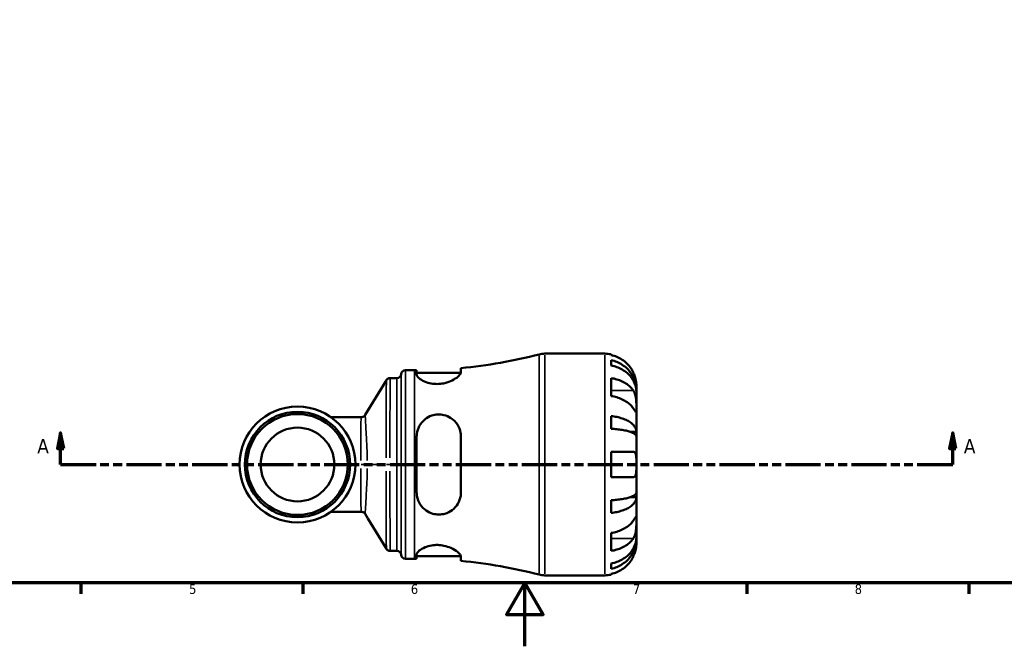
# Model space of a CAD drawing. Header units: millimetres. Extents: x 0 to 902, y -198 to 594.
# Tile 1 of 5: x 261 to 572, y 0 to 198. Entities that reach past the tile are written whole.
import ezdxf

# ---------------------------------------------------------------- set-up
doc = ezdxf.new("R2010")
doc.units = ezdxf.units.MM
doc.linetypes.add('DOUBLE_DASH_CHAIN', pattern=[1.2403, 0.6614, -0.0827, 0.1654, -0.0827, 0.1654, -0.0827])
for name, color, linetype, lineweight in [('Border (ANSI)', 7, 'Continuous', 70), ('Section Line (ANSI)', 7, 'DOUBLE_DASH_CHAIN', 70), ('Visible (ANSI)', 7, 'Continuous', 50), ('Visible Narrow (ANSI)', 7, 'Continuous', 35)]:
    doc.layers.add(name, color=color, linetype=linetype, lineweight=lineweight)
doc.styles.add('Label Text (ANSI)', font='tahoma.ttf')
doc.styles.add('Note Text (ANSI)', font='tahoma.ttf')

# ---------------------------------------------------------------- blocks, each defined once
blk = doc.blocks.new('Borders Default Border')
at = {"layer": 'Border (ANSI)'}
for p, q in [((280.3333282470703, 20), (280.3333282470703, 16.55200004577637)), ((350.4166793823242, 20), (350.4166793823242, 16.55200004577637)), ((490.5833435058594, 20), (490.5833435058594, 16.55200004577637)), ((560.6666564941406, 20), (560.6666564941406, 16.55200004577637))]:
    blk.add_line(p, q, dxfattribs=at)
at = {"layer": 'Border (ANSI)', "flags": 128}
for points in [[(20, 20), (20, 574.0000152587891), (820.9999847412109, 574.0000152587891), (820.9999847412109, 20), (20, 20)], [(420.4999923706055, 0), (420.4999923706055, 20), (414.7264862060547, 10), (426.2734985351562, 10), (420.4999923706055, 20)]]:
    blk.add_lwpolyline(points, dxfattribs=at)
at = {"layer": 'Border (ANSI)', "color": 230, "true_color": 0xff0080, "char_height": 3.048000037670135, "attachment_point": 7, "style": 'Note Text (ANSI)'}
for s, insert in [('5', (314.4825383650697, 16.48777954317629)), ('6', (384.485404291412, 16.48777954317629)), ('7', (454.5979985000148, 16.55199996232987)), ('8', (524.6301253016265, 16.48283951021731))]:
    blk.add_mtext(s, dxfattribs=dict(at, insert=insert))
blk = doc.blocks.new('2dTransSection0')
at = {"layer": 'Section Line (ANSI)', "linetype": 'Continuous'}
for p, q in [((273.8765300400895, 67.40095770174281), (272.8765300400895, 62.40095770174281)), ((273.8765300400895, 62.40095770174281), (273.8765300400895, 67.40095770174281)), ((274.8765300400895, 62.40095770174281), (273.8765300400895, 67.40095770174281)), ((555.5941769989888, 67.40095770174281), (554.5941769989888, 62.40095770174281)), ((555.5941769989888, 62.40095770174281), (555.5941769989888, 67.40095770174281)), ((556.5941769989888, 62.40095770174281), (555.5941769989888, 67.40095770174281)), ((272.8765300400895, 62.40095770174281), (274.8765300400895, 62.40095770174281)), ((273.8765300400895, 57.40095770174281), (273.8765300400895, 62.40095770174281)), ((554.5941769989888, 62.40095770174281), (556.5941769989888, 62.40095770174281)), ((555.5941769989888, 57.40095770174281), (555.5941769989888, 62.40095770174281)), ((273.8765300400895, 57.40095770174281), (285.0838191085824, 57.40095770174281)), ((544.386887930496, 57.40095770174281), (555.5941769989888, 57.40095770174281))]:
    blk.add_line(p, q, dxfattribs=at)
at = {"layer": 'Section Line (ANSI)', "linetype": 'DOUBLE_DASH_CHAIN', "ltscale": 16.77698135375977}
blk.add_line((273.8765300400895, 57.40095770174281), (555.5941769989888, 57.40095770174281), dxfattribs=at)
at = {"layer": 'Section Line (ANSI)', "linetype": 'Continuous', "flags": 128}
for points in [[(274.8765311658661, 62.40095770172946), (273.8765273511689, 67.40095770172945), (272.8765330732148, 62.40095770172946), (274.8765311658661, 62.40095770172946)], [(556.5941844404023, 62.40095770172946), (555.594180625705, 67.40095770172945), (554.5941768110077, 62.40095770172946), (556.5941844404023, 62.40095770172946)]]:
    blk.add_lwpolyline(points, dxfattribs=at)
at = {"layer": 'Section Line (ANSI)'}
for points in [[(274.8765311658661, 62.40095770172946), (273.8765273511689, 67.40095770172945), (272.8765330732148, 62.40095770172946), (274.8765311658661, 62.40095770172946)], [(556.5941844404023, 62.40095770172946), (555.594180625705, 67.40095770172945), (554.5941768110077, 62.40095770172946), (556.5941844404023, 62.40095770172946)]]:
    blk.add_solid(points, dxfattribs=at)
at = {"layer": 'Section Line (ANSI)', "char_height": 4.571999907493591, "attachment_point": 7, "style": 'Label Text (ANSI)'}
for insert in [(266.5162742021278, 60.90095770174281), (559.0649161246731, 60.90095770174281)]:
    blk.add_mtext('A', dxfattribs=dict(at, insert=insert))

msp = doc.modelspace()

# ---------------------------------------------------------------- linework, layer by layer
at = {"layer": 'Visible (ANSI)'}
for p, q in [((426.7753039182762, 92.40095770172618), (445.6911795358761, 92.40095770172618)), ((447.691179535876, 92.19891667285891), (447.691179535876, 91.96825364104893)), ((447.691179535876, 90.31770439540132), (447.691179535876, 88.6573936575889)), ((382.8161795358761, 87.15095770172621), (385.6761795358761, 87.15095770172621)), ((386.3161795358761, 87.15226637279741), (386.3161795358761, 85.82102750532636)), ((400.3161795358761, 86.537316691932), (400.3161795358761, 87.83724221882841)), ((377.9430362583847, 84.7009577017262), (380.0381406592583, 84.7009577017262)), ((386.3161795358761, 86.3509577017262), (400.2914879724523, 86.3509577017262)), ((447.691179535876, 84.67215419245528), (447.691179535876, 79.01529994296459)), ((455.6911795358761, 80.79226407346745), (455.6911795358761, 82.40095770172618)), ((455.6911795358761, 80.79226407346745), (455.6661823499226, 80.79226407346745)), ((455.6911795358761, 80.17997058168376), (455.6911795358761, 80.79226407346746)), ((455.6911795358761, 75.07862723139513), (455.6911795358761, 80.17997058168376)), ((455.6911795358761, 67.70224753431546), (455.6911795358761, 75.07862723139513)), ((368.8454425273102, 72.36300770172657), (359.2054365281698, 72.3630077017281)), ((447.691179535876, 72.69583134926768), (447.691179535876, 68.6874866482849)), ((386.3161795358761, 66.20095770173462), (386.3161795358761, 48.60095770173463)), ((400.3161795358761, 48.60095770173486), (400.3161795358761, 66.20095770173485)), ((455.6911795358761, 67.70224753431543), (453.7825418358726, 67.70224753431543)), ((455.6911795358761, 66.22404028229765), (455.6911795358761, 67.70224753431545)), ((455.6911795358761, 57.40095770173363), (455.6911795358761, 66.22404028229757)), ((447.691179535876, 61.40095770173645), (447.691179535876, 53.40095770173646)), ((455.6911795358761, 48.57787512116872), (455.6911795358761, 57.40095770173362)), ((455.6911795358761, 47.09966786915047), (453.7825418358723, 47.09966786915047)), ((455.6911795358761, 47.09966786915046), (455.6911795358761, 48.57787512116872)), ((455.6911795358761, 39.72328817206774), (455.6911795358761, 47.09966786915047)), ((447.691179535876, 46.11442875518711), (447.691179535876, 42.10608405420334)), ((359.2054365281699, 42.43890770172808), (368.8454425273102, 42.43890770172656)), ((455.6911795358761, 34.62194482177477), (455.6911795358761, 39.72328817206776)), ((447.691179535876, 35.78661546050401), (447.691179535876, 30.12976121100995)), ((455.6911795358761, 34.00965132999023), (455.6911795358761, 34.62194482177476)), ((455.6911795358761, 34.00965132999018), (455.6661823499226, 34.00965132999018)), ((455.6911795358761, 32.40095770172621), (455.6911795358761, 34.00965132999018)), ((377.9430362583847, 30.1009577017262), (380.0381406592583, 30.1009577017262)), ((386.3161795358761, 28.98088789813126), (386.3161795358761, 27.64964903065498)), ((386.3161795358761, 28.4509577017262), (400.2914879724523, 28.4509577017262)), ((400.3161795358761, 26.964673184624), (400.3161795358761, 28.26459871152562)), ((382.8161795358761, 27.65095770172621), (385.6761795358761, 27.65095770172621)), ((447.691179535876, 26.14452174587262), (447.691179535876, 24.48421100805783)), ((426.7753039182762, 22.4009577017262), (445.6911795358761, 22.4009577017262)), ((447.691179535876, 22.83366176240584), (447.691179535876, 22.60299873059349))]:
    msp.add_line(p, q, dxfattribs=at)
for centre, radius in [((348.691179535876, 57.40095770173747), 18.28695), ((348.691179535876, 57.4009577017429), 16.6245), ((348.691179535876, 57.40095770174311), 15.9245), ((348.691179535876, 57.40095770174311), 11.63715)]:
    msp.add_circle(centre, radius, dxfattribs=at)
for centre, radius, start, end in [((385.6761795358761, 243.6462457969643), 156.4952880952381, 275.3678199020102, 284.5590722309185), ((426.7753039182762, 85.4009577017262), 7.000000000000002, 90, 104.5590722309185), ((445.6911795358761, 82.40095770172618), 10, 78.46304096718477, 90), ((382.8161795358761, 85.75095770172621), 1.4, 90, 172.8192442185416), ((385.6761795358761, 243.6462457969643), 156.4952880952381, 270, 270.2343163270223), ((380.0381406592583, 86.1009577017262), 1.4, 270, 352.8192442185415), ((380.0381406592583, 28.7009577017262), 1.4, 7.18075578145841, 90), ((382.8161795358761, 29.0509577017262), 1.4, 187.1807557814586, 270), ((385.6761795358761, -128.8443303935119), 156.4952880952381, 89.76568367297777, 90), ((385.6761795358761, -128.8443303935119), 156.4952880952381, 75.44092776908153, 84.63218009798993), ((426.7753039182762, 29.40095770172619), 7.000000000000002, 255.4409277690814, 270), ((445.6911795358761, 32.4009577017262), 10, 270, 281.5369590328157)]:
    msp.add_arc(centre, radius, start, end, dxfattribs=at)
for points, knots in [([(454.7315399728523, 86.40095770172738), (454.5262148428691, 86.83931537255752), (454.2782333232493, 87.28394361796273), (453.6225463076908, 88.27049022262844), (453.1876156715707, 88.7944635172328), (452.3136869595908, 89.67207675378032), (451.7946894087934, 90.10704101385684), (450.6765129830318, 90.85741717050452), (450.0773231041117, 91.17281266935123), (448.9544801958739, 91.63955292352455), (448.3303177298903, 91.83691953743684), (447.691179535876, 91.96825364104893)], [4.902643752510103, 4.902643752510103, 4.902643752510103, 4.902643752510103, 5.042245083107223, 5.042245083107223, 5.228549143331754, 5.228549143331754, 5.413804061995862, 5.413804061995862, 5.59905898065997, 5.59905898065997, 5.778599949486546, 5.778599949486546, 5.778599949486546, 5.778599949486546]), ([(447.691179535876, 90.31770439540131), (448.3323723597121, 90.19061139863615), (448.9586619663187, 89.99937457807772), (450.0832728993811, 89.54766718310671), (450.682536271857, 89.24298434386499), (451.8011152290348, 88.51797392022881), (452.3204357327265, 88.09765344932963), (453.1936683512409, 87.25063493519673), (453.627800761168, 86.74569749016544), (454.376335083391, 85.6585214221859), (454.6907493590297, 85.07629077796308), (455.1643792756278, 83.96678045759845), (455.3668055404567, 83.33709168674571), (455.6301962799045, 82.05053486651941), (455.6911795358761, 81.39367042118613), (455.6911795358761, 80.79226407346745)], [0.1897183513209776, 0.1897183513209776, 0.1897183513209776, 0.1897183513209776, 0.3698032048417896, 0.3698032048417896, 0.5549843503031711, 0.5549843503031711, 0.7401654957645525, 0.7401654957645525, 0.9258164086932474, 0.9258164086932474, 1.111467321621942, 1.111467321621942, 1.297825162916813, 1.297825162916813, 1.484183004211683, 1.484183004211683, 1.484183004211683, 1.484183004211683]), ([(455.6911795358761, 80.17997058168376), (455.6911795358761, 80.71520841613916), (455.6301962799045, 81.29980268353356), (455.3668055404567, 82.44480869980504), (455.1643792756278, 83.00521724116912), (454.6907493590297, 83.992655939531), (454.376335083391, 84.51082783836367), (453.627800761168, 85.47838956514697), (453.1936683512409, 85.92777229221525), (452.3204357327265, 86.68159931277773), (451.8011152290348, 87.05567487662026), (450.6825362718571, 87.70091749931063), (450.0832728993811, 87.97207822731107), (448.9586619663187, 88.37408743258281), (448.3323723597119, 88.54428380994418), (447.691179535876, 88.6573936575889)], [4.459382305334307, 4.459382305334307, 4.459382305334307, 4.459382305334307, 4.645740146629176, 4.645740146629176, 4.832097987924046, 4.832097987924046, 5.017748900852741, 5.017748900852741, 5.203399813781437, 5.203399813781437, 5.388580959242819, 5.388580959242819, 5.5737621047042, 5.5737621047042, 5.753846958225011, 5.753846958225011, 5.753846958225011, 5.753846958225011]), ([(377.9430362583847, 84.7009577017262), (377.7936610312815, 84.7009577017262), (377.6453460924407, 84.67562729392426), (377.3837460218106, 84.59192510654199), (377.27159103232, 84.5341771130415), (377.0904550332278, 84.41665702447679), (377.0205066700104, 84.35694826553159), (376.9083722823, 84.24735075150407), (376.8659427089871, 84.19713064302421), (376.7970749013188, 84.1072094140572), (376.7706698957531, 84.06735580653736), (376.7482875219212, 84.03078773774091), (376.7476877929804, 84.0298051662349), (376.7470916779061, 84.02882582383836)], [6.283190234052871, 6.283190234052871, 6.283190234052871, 6.283190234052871, 6.283579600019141, 6.283579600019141, 6.283980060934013, 6.283980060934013, 6.284380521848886, 6.284380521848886, 6.284780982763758, 6.284780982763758, 6.28518144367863, 6.28518144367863, 6.285192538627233, 6.285192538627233, 6.285192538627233, 6.285192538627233]), ([(400.3161795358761, 86.537316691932), (400.3161795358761, 86.42583337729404), (400.2869966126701, 86.30456636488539), (400.0890098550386, 85.85563900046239), (399.781012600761, 85.48887585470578), (398.8699476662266, 84.71660596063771), (398.2555580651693, 84.31016780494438), (396.8558478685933, 83.61905706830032), (396.0921378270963, 83.32731070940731), (394.62699992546, 82.9671106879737), (393.9675783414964, 82.8646193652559), (392.6556146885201, 82.79183498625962), (392.0234669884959, 82.8162502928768), (390.6683110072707, 82.99145245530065), (389.9776286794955, 83.16535100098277), (388.5852107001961, 83.6626416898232), (387.9346562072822, 84.00852321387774), (386.9196315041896, 84.72985558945), (386.5674930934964, 85.10531357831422), (386.3477249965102, 85.57555167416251), (386.3161795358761, 85.70219873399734), (386.3161795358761, 85.82102750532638)], [-2.479019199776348, -2.479019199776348, -2.479019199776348, -2.479019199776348, -2.362708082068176, -2.362708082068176, -2.076582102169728, -2.076582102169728, -1.779393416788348, -1.779393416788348, -1.510628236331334, -1.510628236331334, -1.307788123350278, -1.307788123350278, -1.115131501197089, -1.115131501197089, -0.8806036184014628, -0.8806036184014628, -0.5856228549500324, -0.5856228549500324, -0.2787648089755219, -0.2787648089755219, -0.1576808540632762, -0.1576808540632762, -0.1576808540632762, -0.1576808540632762]), ([(447.691179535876, 84.67215419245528), (448.3303177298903, 84.57928695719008), (448.9544801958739, 84.43972768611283), (450.0773231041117, 84.10969248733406), (450.6765129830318, 83.88667419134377), (451.7946894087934, 83.35607812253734), (452.3136869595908, 83.04851194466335), (453.1876156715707, 82.42794567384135), (453.6225463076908, 82.05744060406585), (454.2782333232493, 81.35984680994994), (454.5262148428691, 81.04544716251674), (454.7315399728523, 80.73548148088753)], [0.1897242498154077, 0.1897242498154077, 0.1897242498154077, 0.1897242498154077, 0.3692652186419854, 0.3692652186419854, 0.5545201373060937, 0.5545201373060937, 0.7397750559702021, 0.7397750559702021, 0.9260791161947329, 0.9260791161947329, 1.065680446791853, 1.065680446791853, 1.065680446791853, 1.065680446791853]), ([(455.6911795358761, 82.40095770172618), (455.6911795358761, 82.4009577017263), (455.6915304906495, 82.44373149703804), (455.6885229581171, 82.62089583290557), (455.6847113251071, 82.76276774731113), (455.6528137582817, 83.2107335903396), (455.6152726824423, 83.55481804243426), (455.4852417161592, 84.23071107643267), (455.4160332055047, 84.52346138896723), (455.2592786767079, 85.06234125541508), (455.181134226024, 85.2997174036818), (455.0010334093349, 85.78641688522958), (454.8991002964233, 86.03390612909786), (454.7694633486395, 86.31937197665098), (454.7506170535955, 86.36022920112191), (454.7315399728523, 86.40095770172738)], [-2.778041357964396, -2.778041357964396, -2.778041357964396, -2.778041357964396, -2.676721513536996, -2.676721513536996, -2.565581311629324, -2.565581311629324, -2.409601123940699, -2.409601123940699, -2.305193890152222, -2.305193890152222, -2.22617551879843, -2.22617551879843, -2.144504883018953, -2.144504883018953, -2.130817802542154, -2.130817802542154, -2.130817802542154, -2.130817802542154]), ([(454.7315399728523, 75.07862723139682), (454.5262148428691, 75.38859291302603), (454.2782333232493, 75.70299256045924), (453.6225463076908, 76.40058635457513), (453.1876156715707, 76.77109142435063), (452.3136869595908, 77.39165769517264), (451.7946894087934, 77.69922387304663), (450.6765129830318, 78.22981994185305), (450.0773231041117, 78.45283823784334), (448.9544801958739, 78.78287343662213), (448.3303177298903, 78.9224327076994), (447.691179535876, 79.01529994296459)], [4.902643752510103, 4.902643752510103, 4.902643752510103, 4.902643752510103, 5.042245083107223, 5.042245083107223, 5.228549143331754, 5.228549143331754, 5.413804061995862, 5.413804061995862, 5.59905898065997, 5.59905898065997, 5.778599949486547, 5.778599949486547, 5.778599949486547, 5.778599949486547]), ([(454.7315399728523, 80.73548148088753), (454.7898128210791, 80.64751084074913), (454.8458596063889, 80.55469324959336), (455.0073170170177, 80.26067529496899), (455.1045054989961, 80.0461825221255), (455.2801664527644, 79.57156941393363), (455.3564254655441, 79.31222946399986), (455.5080915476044, 78.65683325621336), (455.5686882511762, 78.25584706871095), (455.6587367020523, 77.34806702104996), (455.6769961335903, 76.85118339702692), (455.6931365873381, 75.89692890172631), (455.6911795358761, 75.45266308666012), (455.6911795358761, 75.07862723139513)], [-0.6443449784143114, -0.6443449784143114, -0.6443449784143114, -0.6443449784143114, -0.6030858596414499, -0.6030858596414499, -0.5200798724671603, -0.5200798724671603, -0.4327390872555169, -0.4327390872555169, -0.3100066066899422, -0.3100066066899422, -0.158689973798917, -0.158689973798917, 0, 0, 0, 0]), ([(455.6911795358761, 75.07862723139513), (455.6911795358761, 74.86920793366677), (455.6913895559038, 74.683712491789), (455.6896229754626, 74.35651185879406), (455.6874598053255, 74.21986443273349), (455.6694497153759, 73.9791285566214), (455.6487332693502, 73.90806837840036), (455.5617973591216, 73.90611383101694), (455.4985091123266, 73.9680459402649), (455.3424984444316, 74.17057568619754), (455.2654568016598, 74.28049586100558), (455.0874490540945, 74.542314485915), (454.9881979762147, 74.69149393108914), (454.8311478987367, 74.92825522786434), (454.7821801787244, 75.00217908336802), (454.7315399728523, 75.07862723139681)], [0, 0, 0, 0, 0.08884908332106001, 0.08884908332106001, 0.1837964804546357, 0.1837964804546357, 0.3141969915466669, 0.3141969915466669, 0.4378466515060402, 0.4378466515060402, 0.5241127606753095, 0.5241127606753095, 0.6076526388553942, 0.6076526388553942, 0.6434969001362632, 0.6434969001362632, 0.6434969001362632, 0.6434969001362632]), ([(370.0361903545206, 73.02921766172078), (370.0138817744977, 72.99280377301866), (369.9867901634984, 72.9520736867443), (369.916267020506, 72.86064886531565), (369.872846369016, 72.80980149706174), (369.7589631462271, 72.69987514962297), (369.6882307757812, 72.64051297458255), (369.5076290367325, 72.52513522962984), (369.396922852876, 72.46928128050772), (369.1391221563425, 72.38752811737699), (368.9921559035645, 72.36300770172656), (368.8454425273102, 72.36300770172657)], [1.53430170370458, 1.53430170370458, 1.53430170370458, 1.53430170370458, 1.537800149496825, 1.537800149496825, 1.541298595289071, 1.541298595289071, 1.544797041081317, 1.544797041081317, 1.548295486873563, 1.548295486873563, 1.551793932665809, 1.551793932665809, 1.551793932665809, 1.551793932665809]), ([(386.3161795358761, 66.20095770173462), (386.3161795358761, 66.48954580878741), (386.3340215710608, 66.77708729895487), (386.4742714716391, 67.90854040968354), (386.7320054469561, 68.72153890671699), (387.5767054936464, 70.32457734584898), (388.2086990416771, 71.08924470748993), (389.6031411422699, 72.18655592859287), (390.307340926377, 72.57332970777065), (391.6866920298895, 73.03898243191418), (392.3237481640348, 73.16074858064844), (393.6287998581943, 73.22465283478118), (394.2766499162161, 73.1644616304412), (395.705040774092, 72.83211774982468), (396.4500245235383, 72.50976780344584), (397.9507838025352, 71.54095972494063), (398.654907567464, 70.83297422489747), (399.6905905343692, 69.23740835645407), (400.0418577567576, 68.36058702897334), (400.2795490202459, 67.02473627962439), (400.3161795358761, 66.61452301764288), (400.3161795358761, 66.20095770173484)], [-2.459673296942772, -2.459673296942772, -2.459673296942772, -2.459673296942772, -2.368768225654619, -2.368768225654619, -2.098740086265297, -2.098740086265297, -1.785906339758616, -1.785906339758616, -1.53849414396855, -1.53849414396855, -1.342621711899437, -1.342621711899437, -1.145271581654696, -1.145271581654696, -0.8922041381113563, -0.8922041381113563, -0.5721176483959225, -0.5721176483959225, -0.2699911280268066, -0.2699911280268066, -0.1397068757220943, -0.1397068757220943, -0.1397068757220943, -0.1397068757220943]), ([(447.691179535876, 72.6958313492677), (448.3323723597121, 72.62920455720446), (448.9586619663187, 72.5289512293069), (450.0832728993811, 72.2921497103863), (450.682536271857, 72.13242383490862), (451.8011152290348, 71.75234688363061), (452.3204357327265, 71.53199953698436), (453.1936683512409, 71.08796148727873), (453.627800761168, 70.82325483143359), (454.376335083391, 70.25331741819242), (454.6907493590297, 69.94809084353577), (455.1643792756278, 69.3664449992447), (455.3668055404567, 69.03633914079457), (455.6301962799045, 68.36187905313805), (455.6911795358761, 68.01752671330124), (455.6911795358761, 67.70224753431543)], [0.1897183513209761, 0.1897183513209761, 0.1897183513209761, 0.1897183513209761, 0.3698032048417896, 0.3698032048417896, 0.5549843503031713, 0.5549843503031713, 0.7401654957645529, 0.7401654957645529, 0.9258164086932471, 0.9258164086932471, 1.111467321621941, 1.111467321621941, 1.297825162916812, 1.297825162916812, 1.484183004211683, 1.484183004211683, 1.484183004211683, 1.484183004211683]), ([(455.6911795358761, 66.22404028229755), (455.6911795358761, 66.37957453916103), (455.6301962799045, 66.54945123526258), (455.3668055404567, 66.88217745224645), (455.1643792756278, 67.0450260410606), (454.6907493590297, 67.33196491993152), (454.376335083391, 67.48254000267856), (453.627800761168, 67.76370285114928), (453.193668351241, 67.89428855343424), (452.3204357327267, 68.11334243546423), (451.8011152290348, 68.22204470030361), (450.6825362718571, 68.40954514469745), (450.0832728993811, 68.48834148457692), (448.9586619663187, 68.60516095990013), (448.3323723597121, 68.65461816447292), (447.691179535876, 68.6874866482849)], [4.459382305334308, 4.459382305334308, 4.459382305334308, 4.459382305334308, 4.645740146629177, 4.645740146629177, 4.832097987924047, 4.832097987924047, 5.017748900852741, 5.017748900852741, 5.203399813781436, 5.203399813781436, 5.388580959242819, 5.388580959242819, 5.573762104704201, 5.573762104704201, 5.753846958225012, 5.753846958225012, 5.753846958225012, 5.753846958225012]), ([(447.691179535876, 61.40095770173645), (448.3303177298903, 61.40095770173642), (448.9544801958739, 61.40095770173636), (450.0773231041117, 61.40095770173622), (450.6765129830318, 61.40095770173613), (451.7946894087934, 61.4009577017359), (452.3136869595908, 61.40095770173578), (453.1876156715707, 61.40095770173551), (453.6225463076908, 61.40095770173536), (454.2782333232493, 61.40095770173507), (454.5262148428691, 61.40095770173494), (454.7315399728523, 61.4009577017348)], [0.1897242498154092, 0.1897242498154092, 0.1897242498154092, 0.1897242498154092, 0.3692652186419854, 0.3692652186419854, 0.5545201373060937, 0.5545201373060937, 0.7397750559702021, 0.7397750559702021, 0.9260791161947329, 0.9260791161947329, 1.065680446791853, 1.065680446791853, 1.065680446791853, 1.065680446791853]), ([(454.7315399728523, 61.4009577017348), (454.824541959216, 61.40095770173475), (454.9118024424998, 61.38618522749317), (455.0671660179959, 61.32698240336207), (455.1359116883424, 61.28495750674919), (455.2757334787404, 61.15889840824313), (455.34284554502, 61.06779732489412), (455.500709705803, 60.75556637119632), (455.5678947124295, 60.492833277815), (455.6592243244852, 59.81677257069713), (455.67711734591, 59.39903087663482), (455.6931236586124, 58.45342548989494), (455.6911795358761, 57.93033234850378), (455.6911795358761, 57.40095770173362)], [-0.6479835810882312, -0.6479835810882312, -0.6479835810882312, -0.6479835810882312, -0.5812922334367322, -0.5812922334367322, -0.5195743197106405, -0.5195743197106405, -0.4431699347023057, -0.4431699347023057, -0.3085363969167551, -0.3085363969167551, -0.1588123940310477, -0.1588123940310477, 0, 0, 0, 0]), ([(455.6911795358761, 57.40095770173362), (455.6911795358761, 57.02512539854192), (455.6917111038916, 56.65124677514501), (455.6870536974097, 55.88156936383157), (455.6809435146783, 55.49402083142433), (455.6385742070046, 54.80530696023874), (455.6034119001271, 54.50650959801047), (455.4906066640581, 54.0373371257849), (455.4199298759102, 53.85928779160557), (455.269354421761, 53.63774165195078), (455.2032793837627, 53.56963691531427), (455.062104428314, 53.47211967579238), (454.9888214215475, 53.43986603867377), (454.8530524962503, 53.40753647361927), (454.7935900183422, 53.40095770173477), (454.7315399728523, 53.4009577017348)], [0, 0, 0, 0, 0.1127496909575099, 0.1127496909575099, 0.2404619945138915, 0.2404619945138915, 0.3630761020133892, 0.3630761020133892, 0.4698264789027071, 0.4698264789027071, 0.5368083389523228, 0.5368083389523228, 0.5973812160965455, 0.5973812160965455, 0.6407273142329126, 0.6407273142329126, 0.6407273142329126, 0.6407273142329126]), ([(454.7315399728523, 53.4009577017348), (454.5262148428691, 53.40095770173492), (454.2782333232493, 53.40095770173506), (453.6225463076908, 53.40095770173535), (453.1876156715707, 53.40095770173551), (452.3136869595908, 53.40095770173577), (451.7946894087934, 53.4009577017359), (450.6765129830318, 53.40095770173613), (450.0773231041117, 53.40095770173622), (448.9544801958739, 53.40095770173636), (448.3303177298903, 53.40095770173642), (447.691179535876, 53.40095770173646)], [4.902643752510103, 4.902643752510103, 4.902643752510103, 4.902643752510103, 5.042245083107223, 5.042245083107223, 5.228549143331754, 5.228549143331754, 5.413804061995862, 5.413804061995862, 5.59905898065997, 5.59905898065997, 5.778599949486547, 5.778599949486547, 5.778599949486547, 5.778599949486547]), ([(400.3161795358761, 48.60095770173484), (400.3161795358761, 48.23184203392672), (400.2869966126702, 47.86531806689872), (400.0890098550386, 46.616921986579), (399.7810126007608, 45.77759185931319), (398.8699476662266, 44.24418638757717), (398.2555580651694, 43.55639230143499), (396.8558478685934, 42.50489948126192), (396.0921378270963, 42.11641415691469), (394.62699992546, 41.69357529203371), (393.9675783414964, 41.59892648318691), (392.6556146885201, 41.60295116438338), (392.0234669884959, 41.69210439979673), (390.6683110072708, 42.07512181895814), (389.9776286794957, 42.40315047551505), (388.585210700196, 43.35673819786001), (387.934656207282, 44.03157719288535), (386.9196315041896, 45.60208894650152), (386.5674930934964, 46.506008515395), (386.3477249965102, 47.83544933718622), (386.3161795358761, 48.21719384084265), (386.3161795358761, 48.60095770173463)], [-2.479019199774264, -2.479019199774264, -2.479019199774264, -2.479019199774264, -2.362708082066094, -2.362708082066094, -2.076582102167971, -2.076582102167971, -1.779393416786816, -1.779393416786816, -1.510628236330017, -1.510628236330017, -1.307788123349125, -1.307788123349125, -1.115131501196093, -1.115131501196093, -0.880603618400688, -0.880603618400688, -0.5856228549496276, -0.5856228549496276, -0.2787648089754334, -0.2787648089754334, -0.1576808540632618, -0.1576808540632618, -0.1576808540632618, -0.1576808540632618]), ([(447.691179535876, 46.11442875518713), (448.3323723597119, 46.14729723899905), (448.9586619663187, 46.19675444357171), (450.0832728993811, 46.31357391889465), (450.682536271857, 46.39237025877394), (451.8011152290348, 46.57987070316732), (452.3204357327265, 46.68857296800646), (453.1936683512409, 46.90762685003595), (453.627800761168, 47.03821255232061), (454.376335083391, 47.31937540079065), (454.6907493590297, 47.46995048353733), (455.1643792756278, 47.75688936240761), (455.3668055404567, 47.91973795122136), (455.6301962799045, 48.25246416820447), (455.6911795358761, 48.42234086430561), (455.6911795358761, 48.57787512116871)], [0.1897183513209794, 0.1897183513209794, 0.1897183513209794, 0.1897183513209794, 0.3698032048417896, 0.3698032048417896, 0.5549843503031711, 0.5549843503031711, 0.7401654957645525, 0.7401654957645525, 0.9258164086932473, 0.9258164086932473, 1.111467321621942, 1.111467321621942, 1.297825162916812, 1.297825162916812, 1.484183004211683, 1.484183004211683, 1.484183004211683, 1.484183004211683]), ([(455.6911795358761, 47.09966786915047), (455.6911795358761, 46.784388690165), (455.6301962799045, 46.44003635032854), (455.3668055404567, 45.76557626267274), (455.1643792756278, 45.43547040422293), (454.6907493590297, 44.85382455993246), (454.376335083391, 44.54859798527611), (453.627800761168, 43.97866057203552), (453.1936683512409, 43.71395391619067), (452.3204357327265, 43.26991586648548), (451.8011152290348, 43.04956851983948), (450.6825362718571, 42.66949156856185), (450.0832728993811, 42.50976569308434), (448.9586619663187, 42.27296417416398), (448.3323723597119, 42.17271084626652), (447.691179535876, 42.10608405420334)], [4.459382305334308, 4.459382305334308, 4.459382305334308, 4.459382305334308, 4.645740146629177, 4.645740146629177, 4.832097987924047, 4.832097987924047, 5.017748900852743, 5.017748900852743, 5.203399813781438, 5.203399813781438, 5.38858095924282, 5.38858095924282, 5.573762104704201, 5.573762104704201, 5.753846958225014, 5.753846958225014, 5.753846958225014, 5.753846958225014]), ([(368.8454425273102, 42.43890770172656), (368.9921575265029, 42.43890770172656), (369.1391250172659, 42.41438674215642), (369.3969268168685, 42.33263250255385), (369.5076329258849, 42.27677807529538), (369.6882340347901, 42.16139996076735), (369.7589658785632, 42.10203786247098), (369.8728481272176, 41.99211196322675), (369.9162683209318, 41.94126495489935), (369.986790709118, 41.849840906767), (370.0138820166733, 41.80911123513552), (370.0361903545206, 41.77269774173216)], [-1.55177450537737, -1.55177450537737, -1.55177450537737, -1.55177450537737, -1.5482759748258, -1.5482759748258, -1.544777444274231, -1.544777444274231, -1.541278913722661, -1.541278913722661, -1.537780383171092, -1.537780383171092, -1.534281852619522, -1.534281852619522, -1.534281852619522, -1.534281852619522]), ([(454.7315399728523, 39.72328817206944), (454.7898128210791, 39.81125881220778), (454.8458596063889, 39.89587138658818), (455.0073170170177, 40.13915587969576), (455.1045054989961, 40.2850478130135), (455.2801664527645, 40.5426062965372), (455.3564254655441, 40.65068405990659), (455.5080915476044, 40.84419396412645), (455.5686882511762, 40.90031474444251), (455.6587367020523, 40.88720612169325), (455.6769961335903, 40.78572141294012), (455.6931365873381, 40.39320011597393), (455.6911795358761, 40.09732402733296), (455.6911795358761, 39.72328817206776)], [-0.6443449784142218, -0.6443449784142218, -0.6443449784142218, -0.6443449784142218, -0.6030858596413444, -0.6030858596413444, -0.5200798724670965, -0.5200798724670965, -0.4327390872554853, -0.4327390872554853, -0.3100066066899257, -0.3100066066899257, -0.1586899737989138, -0.1586899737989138, 0, 0, 0, 0]), ([(447.691179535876, 35.78661546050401), (448.3303177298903, 35.87948269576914), (448.9544801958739, 36.01904196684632), (450.0773231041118, 36.34907716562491), (450.6765129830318, 36.57209546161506), (451.7946894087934, 37.10269153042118), (452.3136869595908, 37.41025770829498), (453.1876156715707, 38.03082397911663), (453.6225463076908, 38.40132904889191), (454.2782333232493, 39.09892284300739), (454.5262148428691, 39.41332249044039), (454.7315399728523, 39.72328817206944)], [0.18972424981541, 0.18972424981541, 0.18972424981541, 0.18972424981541, 0.3692652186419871, 0.3692652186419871, 0.5545201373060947, 0.5545201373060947, 0.7397750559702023, 0.7397750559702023, 0.9260791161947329, 0.9260791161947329, 1.065680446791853, 1.065680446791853, 1.065680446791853, 1.065680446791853]), ([(455.6911795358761, 39.72328817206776), (455.6911795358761, 39.51386887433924), (455.6913895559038, 39.28185665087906), (455.6896229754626, 38.76402612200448), (455.6874598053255, 38.47745896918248), (455.6694497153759, 37.7666374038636), (455.6487332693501, 37.33628246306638), (455.5617973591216, 36.49438403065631), (455.4985091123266, 36.09128529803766), (455.3424984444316, 35.43975088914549), (455.2654568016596, 35.18528170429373), (455.0874490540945, 34.71576173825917), (454.9881979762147, 34.50200982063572), (454.8311478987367, 34.22300282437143), (454.7821801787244, 34.14288207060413), (454.7315399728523, 34.06643392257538)], [0, 0, 0, 0, 0.088849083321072, 0.088849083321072, 0.1837964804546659, 0.1837964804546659, 0.314196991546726, 0.314196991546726, 0.4378466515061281, 0.4378466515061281, 0.5241127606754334, 0.5241127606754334, 0.6076526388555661, 0.6076526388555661, 0.6434969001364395, 0.6434969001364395, 0.6434969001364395, 0.6434969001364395]), ([(447.691179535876, 26.14452174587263), (448.3323723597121, 26.25763159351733), (448.9586619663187, 26.42782797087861), (450.0832728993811, 26.82983717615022), (450.682536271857, 27.10099790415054), (451.8011152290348, 27.74624052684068), (452.3204357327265, 28.12031609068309), (453.1936683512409, 28.8741431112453), (453.627800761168, 29.32352583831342), (454.376335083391, 30.29108756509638), (454.6907493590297, 30.80925946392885), (455.1643792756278, 31.79669816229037), (455.3668055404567, 32.35710670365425), (455.6301962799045, 33.50211271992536), (455.6911795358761, 34.08670698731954), (455.6911795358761, 34.62194482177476)], [0.1897183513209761, 0.1897183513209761, 0.1897183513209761, 0.1897183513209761, 0.3698032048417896, 0.3698032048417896, 0.5549843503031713, 0.5549843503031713, 0.7401654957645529, 0.7401654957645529, 0.9258164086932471, 0.9258164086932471, 1.111467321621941, 1.111467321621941, 1.297825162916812, 1.297825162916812, 1.484183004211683, 1.484183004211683, 1.484183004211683, 1.484183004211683]), ([(386.3161795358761, 28.98088789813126), (386.3161795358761, 29.07024641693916), (386.3340215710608, 29.16404083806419), (386.4742714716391, 29.55184792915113), (386.7320054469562, 29.87375010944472), (387.5767054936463, 30.5761070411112), (388.2086990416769, 30.9571863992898), (389.6031411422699, 31.52417035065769), (390.307340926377, 31.73163659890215), (391.6866920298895, 31.95731375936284), (392.3237481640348, 32.00341374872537), (393.6287998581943, 31.97139607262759), (394.2766499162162, 31.89283562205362), (395.705040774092, 31.59162201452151), (396.4500245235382, 31.3395221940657), (397.9507838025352, 30.67397589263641), (398.654907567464, 30.23831885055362), (399.6905905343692, 29.41027269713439), (400.0418577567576, 29.01640260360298), (400.279549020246, 28.52668235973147), (400.3161795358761, 28.38950707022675), (400.3161795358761, 28.26459871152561)], [-2.4596732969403, -2.4596732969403, -2.4596732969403, -2.4596732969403, -2.368768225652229, -2.368768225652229, -2.098740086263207, -2.098740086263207, -1.785906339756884, -1.785906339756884, -1.538494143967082, -1.538494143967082, -1.342621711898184, -1.342621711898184, -1.145271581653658, -1.145271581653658, -0.8922041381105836, -0.8922041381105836, -0.5721176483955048, -0.5721176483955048, -0.2699911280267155, -0.2699911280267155, -0.1397068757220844, -0.1397068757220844, -0.1397068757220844, -0.1397068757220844]), ([(454.7315399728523, 34.06643392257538), (454.5262148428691, 33.75646824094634), (454.2782333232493, 33.44206859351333), (453.6225463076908, 32.74447479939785), (453.1876156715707, 32.37396972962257), (452.3136869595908, 31.75340345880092), (451.7946894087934, 31.44583728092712), (450.6765129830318, 30.915241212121), (450.0773231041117, 30.69222291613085), (448.9544801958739, 30.36218771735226), (448.3303177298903, 30.22262844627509), (447.691179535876, 30.12976121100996)], [4.902643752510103, 4.902643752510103, 4.902643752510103, 4.902643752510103, 5.042245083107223, 5.042245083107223, 5.228549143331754, 5.228549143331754, 5.413804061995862, 5.413804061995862, 5.59905898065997, 5.59905898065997, 5.778599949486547, 5.778599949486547, 5.778599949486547, 5.778599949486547]), ([(455.6911795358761, 34.00965132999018), (455.6911795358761, 33.4082449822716), (455.6301962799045, 32.75138053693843), (455.3668055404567, 31.46482371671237), (455.1643792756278, 30.83513494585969), (454.6907493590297, 29.72562462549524), (454.376335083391, 29.14339398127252), (453.627800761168, 28.05621791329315), (453.193668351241, 27.55128046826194), (452.3204357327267, 26.70426195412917), (451.8011152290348, 26.28394148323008), (450.6825362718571, 25.55893105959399), (450.0832728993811, 25.25424822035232), (448.9586619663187, 24.80254082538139), (448.3323723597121, 24.61130400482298), (447.691179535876, 24.48421100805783)], [4.459382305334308, 4.459382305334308, 4.459382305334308, 4.459382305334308, 4.645740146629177, 4.645740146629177, 4.832097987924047, 4.832097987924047, 5.017748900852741, 5.017748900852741, 5.203399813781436, 5.203399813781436, 5.388580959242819, 5.388580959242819, 5.573762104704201, 5.573762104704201, 5.753846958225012, 5.753846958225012, 5.753846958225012, 5.753846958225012]), ([(454.7315399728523, 28.40095770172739), (454.8002030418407, 28.54754951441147), (454.865702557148, 28.69545216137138), (455.0265251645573, 29.08082272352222), (455.1158041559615, 29.31782452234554), (455.2816497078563, 29.80892281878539), (455.355315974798, 30.05998619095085), (455.5072580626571, 30.65829200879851), (455.5688087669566, 30.98661069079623), (455.6589357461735, 31.62166949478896), (455.6770383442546, 31.8998234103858), (455.6931474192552, 32.29633945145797), (455.6911795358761, 32.40095770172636), (455.6911795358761, 32.4009577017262)], [-0.6400853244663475, -0.6400853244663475, -0.6400853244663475, -0.6400853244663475, -0.5922218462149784, -0.5922218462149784, -0.5159503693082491, -0.5159503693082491, -0.4323560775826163, -0.4323560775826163, -0.3086303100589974, -0.3086303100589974, -0.1584495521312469, -0.1584495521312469, 0, 0, 0, 0]), ([(376.7470916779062, 30.773089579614), (376.7686078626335, 30.73774118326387), (376.7946824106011, 30.69815178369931), (376.862648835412, 30.60878949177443), (376.9045050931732, 30.55886862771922), (377.0151173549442, 30.44975227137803), (377.0841022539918, 30.39022851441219), (377.2629827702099, 30.27254278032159), (377.3738292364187, 30.21441238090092), (377.6369776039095, 30.12781655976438), (377.7894047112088, 30.1009577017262), (377.9430362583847, 30.1009577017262)], [3.139608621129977, 3.139608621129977, 3.139608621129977, 3.139608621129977, 3.140009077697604, 3.140009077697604, 3.140409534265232, 3.140409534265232, 3.14080999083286, 3.14080999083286, 3.141210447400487, 3.141210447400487, 3.141610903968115, 3.141610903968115, 3.141610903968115, 3.141610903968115]), ([(447.691179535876, 22.83366176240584), (448.3303177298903, 22.96499586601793), (448.9544801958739, 23.16236247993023), (450.0773231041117, 23.62910273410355), (450.6765129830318, 23.94449823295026), (451.7946894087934, 24.69487438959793), (452.3136869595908, 25.12983864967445), (453.1876156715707, 26.00745188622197), (453.6225463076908, 26.53142518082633), (454.2782333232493, 27.51797178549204), (454.5262148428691, 27.96260003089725), (454.7315399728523, 28.40095770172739)], [0.1897242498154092, 0.1897242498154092, 0.1897242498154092, 0.1897242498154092, 0.3692652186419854, 0.3692652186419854, 0.5545201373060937, 0.5545201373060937, 0.7397750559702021, 0.7397750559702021, 0.9260791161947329, 0.9260791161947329, 1.065680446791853, 1.065680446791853, 1.065680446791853, 1.065680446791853])]:
    msp.add_open_spline(points, degree=3, knots=knots, dxfattribs=at)
for points in [[(370.0361903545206, 73.02921766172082), (372.2789767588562, 76.690077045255), (374.5133964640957, 80.35914438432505), (376.7470916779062, 84.02882582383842)], [(376.7470916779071, 30.77308957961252), (374.5133964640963, 34.44277101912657), (372.2789767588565, 38.11183835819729), (370.0361903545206, 41.77269774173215)]]:
    msp.add_open_spline(points, degree=3, dxfattribs=at)
at = {"layer": 'Visible Narrow (ANSI)'}
for p, q in [((425.0156576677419, 23.05387552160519), (425.0156576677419, 91.74803988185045)), ((426.7753039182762, 91.97004962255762), (426.7753039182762, 22.83186578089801)), ((445.6911795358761, 22.83186578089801), (445.6911795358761, 91.97004962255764)), ((380.0381406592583, 30.43706600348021), (380.0381406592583, 84.36484939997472)), ((381.4271600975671, 85.57476761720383), (381.4271600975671, 29.22714778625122)), ((382.8161795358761, 86.78468583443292), (382.8161795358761, 28.01722956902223)), ((385.6761795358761, 28.01722956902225), (385.6761795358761, 86.78468583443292)), ((454.3795219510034, 80.73548148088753), (448.0431975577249, 80.73548148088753)), ((370.6671484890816, 57.40095770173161), (368.8101791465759, 57.40095770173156)), ((376.437776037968, 57.40095770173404), (371.0367842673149, 57.40095770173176)), ((376.7777217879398, 57.40095770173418), (377.8145741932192, 57.40095770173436)), ((454.3795219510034, 34.06643392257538), (448.0431975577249, 34.06643392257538))]:
    msp.add_line(p, q, dxfattribs=at)
for points, knots in [([(376.74655846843, 83.9455205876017), (376.7455527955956, 83.64062002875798), (376.7444120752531, 82.50329573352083), (376.741969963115, 78.5662102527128), (376.7406749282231, 75.62171000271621), (376.7387053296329, 68.54838582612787), (376.7380720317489, 64.4105053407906), (376.7378804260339, 59.93674767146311), (376.7378721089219, 59.71551200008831), (376.7378649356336, 59.49405695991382)], [6.363631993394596, 6.363631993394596, 6.363631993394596, 6.363631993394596, 6.796188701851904, 6.796188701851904, 7.270373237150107, 7.270373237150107, 7.750593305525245, 7.750593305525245, 7.77554217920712, 7.77554217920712, 7.77554217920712, 7.77554217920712]), ([(377.8818410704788, 59.54282743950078), (377.8819194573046, 59.76825308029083), (377.8820100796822, 59.99346021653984), (377.8840986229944, 64.56510565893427), (377.8908548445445, 68.79752871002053), (377.9066562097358, 76.04536806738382), (377.9153363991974, 79.06900171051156), (377.9296283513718, 83.12723974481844), (377.9355462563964, 84.30292621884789), (377.9404660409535, 84.6161152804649)], [-7.775442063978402, -7.775442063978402, -7.775442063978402, -7.775442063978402, -7.750593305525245, -7.750593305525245, -7.270373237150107, -7.270373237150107, -6.796188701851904, -6.796188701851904, -6.361729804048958, -6.361729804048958, -6.361729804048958, -6.361729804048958]), ([(368.8270995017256, 72.31548631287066), (368.8046226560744, 72.20334341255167), (368.7818039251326, 71.88879055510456), (368.7194698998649, 70.39957617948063), (368.6875838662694, 68.69776111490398), (368.6832342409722, 65.28533451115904), (368.6897875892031, 63.94581406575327), (368.7056880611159, 61.26695455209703), (368.7134694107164, 59.95352980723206), (368.7166971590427, 58.62004030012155)], [1.631283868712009, 1.631283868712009, 1.631283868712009, 1.631283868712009, 1.923453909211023, 1.923453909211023, 2.494728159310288, 2.494728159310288, 2.800408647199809, 2.800408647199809, 3.062102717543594, 3.062102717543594, 3.062102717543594, 3.062102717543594]), ([(370.7290958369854, 58.68359961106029), (370.7129552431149, 60.06662495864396), (370.6724492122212, 61.42879135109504), (370.5572966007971, 64.21395455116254), (370.4811012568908, 65.60987947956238), (370.2823985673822, 69.17186038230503), (370.1828051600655, 70.95672932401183), (370.0895027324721, 72.55489490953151), (370.0660868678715, 72.89473541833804), (370.0486229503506, 72.9969240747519)], [-3.061228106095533, -3.061228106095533, -3.061228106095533, -3.061228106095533, -2.800408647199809, -2.800408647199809, -2.494728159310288, -2.494728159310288, -1.923453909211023, -1.923453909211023, -1.614666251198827, -1.614666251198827, -1.614666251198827, -1.614666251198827]), ([(368.7167788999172, 56.18152365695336), (368.7151046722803, 55.45745772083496), (368.7121054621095, 54.73924668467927), (368.6996993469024, 52.39323425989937), (368.6882707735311, 50.83977240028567), (368.6828811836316, 48.29581834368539), (368.6861740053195, 47.25224798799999), (368.710044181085, 44.9283746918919), (368.738787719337, 43.84884150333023), (368.7891749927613, 42.81697864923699), (368.8083288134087, 42.57955407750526), (368.8272011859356, 42.48541099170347)], [-3.062101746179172, -3.062101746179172, -3.062101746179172, -3.062101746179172, -2.920067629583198, -2.920067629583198, -2.587647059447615, -2.587647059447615, -2.310646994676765, -2.310646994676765, -1.876733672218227, -1.876733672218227, -1.631265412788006, -1.631265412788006, -1.631265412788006, -1.631265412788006]), ([(370.0486736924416, 41.80390541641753), (370.0635015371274, 41.89048459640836), (370.0825921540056, 42.14878379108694), (370.150127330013, 43.26307146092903), (370.2111064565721, 44.39702779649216), (370.3486007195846, 46.82840533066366), (370.4115401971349, 47.91834839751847), (370.5537428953, 50.57122234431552), (370.6336091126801, 52.18880858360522), (370.705164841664, 54.62628650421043), (370.7207884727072, 55.3690822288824), (370.729317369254, 56.11793372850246)], [1.614647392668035, 1.614647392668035, 1.614647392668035, 1.614647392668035, 1.876733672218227, 1.876733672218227, 2.310646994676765, 2.310646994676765, 2.587647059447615, 2.587647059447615, 2.920067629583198, 2.920067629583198, 3.061227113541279, 3.061227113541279, 3.061227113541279, 3.061227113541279]), ([(376.7378650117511, 55.30790475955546), (376.7379341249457, 53.17871461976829), (376.7381091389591, 51.06991616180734), (376.7388974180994, 45.40958852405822), (376.7397662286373, 42.04412192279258), (376.7417859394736, 36.67314992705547), (376.7428889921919, 34.58220883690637), (376.7448687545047, 31.87146745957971), (376.7457537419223, 31.10158064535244), (376.7465573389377, 30.85784606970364)], [1.649236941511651, 1.649236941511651, 1.649236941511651, 1.649236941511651, 1.889124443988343, 1.889124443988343, 2.319184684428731, 2.319184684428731, 2.715475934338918, 2.715475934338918, 3.061168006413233, 3.061168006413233, 3.061168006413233, 3.061168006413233]), ([(377.9404624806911, 30.18730422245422), (377.9365276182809, 30.43800420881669), (377.9319733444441, 31.23492688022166), (377.9208788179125, 34.03304349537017), (377.914103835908, 36.18225844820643), (377.8997925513, 41.6925491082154), (377.8922527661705, 45.14003143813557), (377.8845241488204, 50.9291610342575), (377.882621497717, 53.083909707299), (377.8818510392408, 55.25912103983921)], [-3.063070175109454, -3.063070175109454, -3.063070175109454, -3.063070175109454, -2.715475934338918, -2.715475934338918, -2.319184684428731, -2.319184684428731, -1.889124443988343, -1.889124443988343, -1.649337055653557, -1.649337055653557, -1.649337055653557, -1.649337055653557])]:
    msp.add_open_spline(points, degree=3, knots=knots, dxfattribs=at)

# ---------------------------------------------------------------- block references
msp.add_blockref('Borders Default Border', (0, 0))
at = {"layer": 'Section Line (ANSI)'}
msp.add_blockref('2dTransSection0', (0, 0), dxfattribs=at)

doc.saveas('drawing.dxf')
